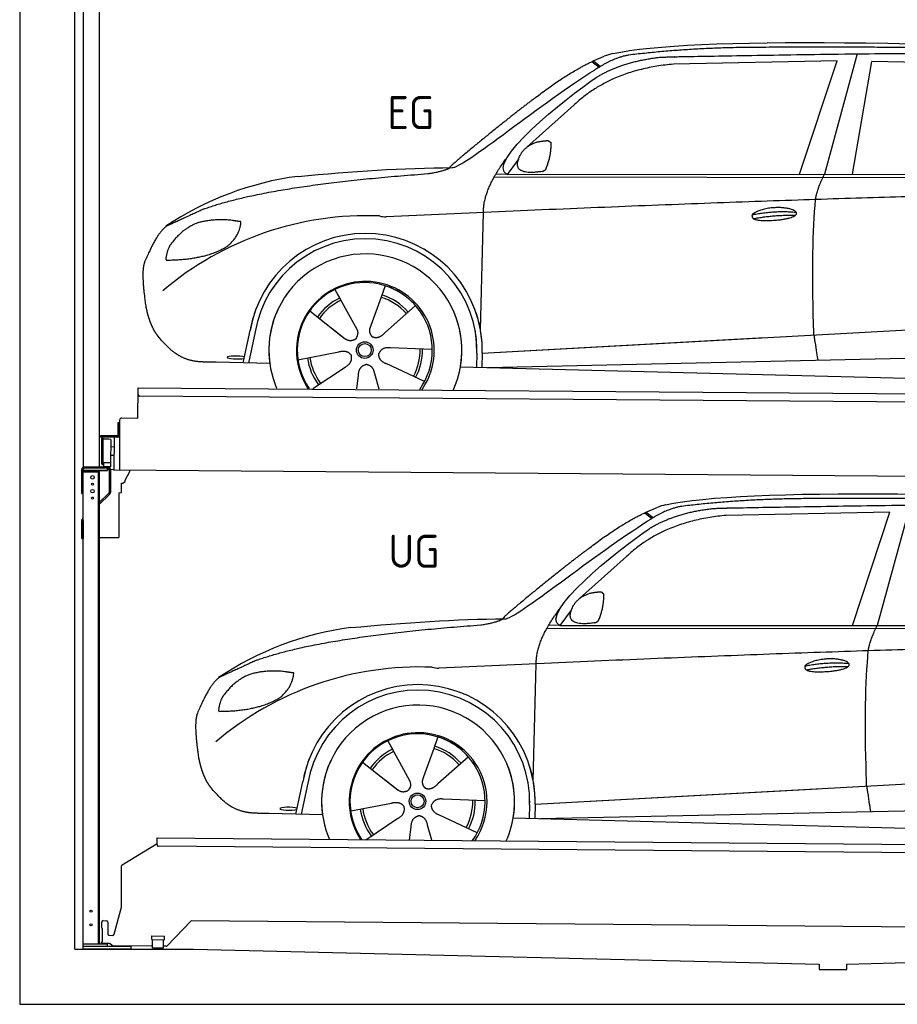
# Model space of a CAD drawing. Header units: millimetres. Extents: x -411 to 6777, y 0 to 6127.
# Tile 1 of 6: x 0 to 3183, y 0 to 3573. Entities that reach past the tile are written whole.
import ezdxf

# ---------------------------------------------------------------- set-up
doc = ezdxf.new("R2010")
doc.units = ezdxf.units.MM
for name, color, linetype, lineweight in [('car', 10, 'Continuous', 25), ('Logo', 7, 'Continuous', 25), ('Plattform', 7, 'Continuous', 25), ('Ständer hinten', 7, 'Continuous', 25)]:
    doc.layers.add(name, color=color, linetype=linetype, lineweight=lineweight)
doc.styles.get("Standard").update_dxf_attribs({"font": 'ISOCP.SHX'})

# ---------------------------------------------------------------- blocks, each defined once
blk = doc.blocks.new('UG Plattfrom Gl550')
at = {"layer": 'Plattform'}
for p, q in [((371.8, 506.3), (498.1, 583.5)), ((498.1, 578.8), (498.2, 597.8)), ((498.2, 597.8), (498.3, 603.8)), ((498.3, 603.8), (5435.1, 560.7)), ((5429.8, 530.7), (503, 573.7)), ((368.7, 352.3), (369.4, 502.1)), ((342.2, 253.9), (368.7, 352.3)), ((297.4, 276.5), (297.6, 298.5)), ((302.6, 303.5), (314.6, 303.4)), ((319.6, 298.3), (319.2, 255.3)), ((621.4, 302.7), (535.3, 212)), ((5347, 261.5), (621.4, 302.7)), ((297.4, 276.5), (299.7, 276.5)), ((299.7, 276.5), (299.3, 225.5)), ((324.2, 250.3), (337.3, 250.2)), ((296.9, 220.5), (297, 225.5)), ((325.2, 220.3), (296.9, 220.5)), ((299.3, 225.5), (297, 225.5)), ((335.5, 213.3), (328.3, 219.2)), ((479.6, 234.9), (479.7, 247.9)), ((479.6, 234.9), (524.6, 234.5)), ((479.7, 247.9), (524.7, 247.5)), ((481.8, 204.9), (482.1, 234.9)), ((521.8, 204.6), (522.1, 234.6)), ((524.6, 234.5), (524.7, 247.5)), ((481.8, 210.9), (338.6, 212.2)), ((481.8, 204.9), (521.8, 204.6)), ((531.7, 210.5), (521.8, 210.6))]:
    blk.add_line(p, q, dxfattribs=at)
for centre, start, end in [((503.1, 578.7), 179.5, 269.5), ((374.4, 502.1), 121.4261, 179.5), ((302.6, 298.5), 89.5, 179.5), ((314.6, 298.4), 359.5, 89.5), ((324.2, 255.3), 179.5, 269.5), ((337.4, 255.2), 269.5, 344.9258), ((325.1, 215.3), 50.8402, 89.5), ((338.6, 217.2), 230.8402, 269.5), ((531.7, 215.5), 269.5, 316.4902)]:
    blk.add_arc(centre, 5, start, end, dxfattribs=at)
blk = doc.blocks.new('Palette EG Gl550')
at = {"layer": 'Plattform'}
for p, q in [((428.6, 2127), (429.5, 2237)), ((429.5, 2237), (5467.3, 2198)), ((5462.1, 2168), (434.2, 2207)), ((356.5, 2110.3), (356.1, 2064.3)), ((363.5, 2110.2), (356.5, 2110.3)), ((358.1, 2063.3), (358.5, 2110.3)), ((362.6, 1937.5), (363.6, 2122.5)), ((368.6, 2127.5), (428.6, 2127)), ((354.1, 2062.3), (292.8, 2062.8)), ((293.1, 2062.8), (293.1, 2057.8)), ((293.1, 2060.8), (355.1, 2060.3)), ((355.1, 2057.3), (293.1, 2057.8)), ((297.3, 1960.5), (298, 2054.5)), ((302, 2054.5), (301.3, 1960.5)), ((330, 2049.4), (329.3, 1965.2)), ((342.6, 2057.4), (341.7, 1937.7)), ((355.1, 2057.3), (355.1, 2060.3)), ((363.1, 2063.2), (358.1, 2063.3)), ((358.2, 2063.3), (363.1, 2063.2)), ((342.3, 2021.9), (329.8, 2022.3)), ((328.9, 1965), (303.9, 1965)), ((303.9, 1965), (303.9, 1950)), ((328.9, 1965), (303.9, 1965)), ((303.9, 1965), (303.9, 1950)), ((328.9, 1965), (328.9, 1950)), ((328.9, 1965), (328.9, 1950)), ((342.1, 1991.7), (329.5, 1991.8)), ((303.9, 1950), (328.9, 1950)), ((328.9, 1950), (303.9, 1950)), ((5465, 1898), (341.7, 1937.7))]:
    blk.add_line(p, q, dxfattribs=at)
for centre, radius, start, end in [((434.3, 2212), 5, 179.556, 269.556), ((368.6, 2122.5), 5, 89.556, 179.556), ((300, 2054.5), 2, 359.3444, 179.3444), ((302.4, 2050.4), 0.4, 179.3444, 271.7264), ((313.4, 1723.4), 326.8, 87.1681, 91.938), ((329.6, 2049.4), 0.4, 359.3444, 86.9565), ((354.1, 2064.3), 2.01, 269.7445, 359.3674), ((355.1, 2063.3), 3, 269.7663, 359.5554), ((355.1, 2063.3), 6, 269.556, 359.556), ((355.1, 2063.3), 6, 269.5566, 359.5553), ((301.7, 1964.6), 0.4, 86.9623, 179.3444), ((302.7, 1973.3), 8.39, 263.3001, 278.0521), ((328.9, 1965.2), 0.4, 267.6536, 359.3444), ((299.3, 1960.5), 2, 179.3444, 359.3444)]:
    blk.add_arc(centre, radius, start, end, dxfattribs=at)
blk = doc.blocks.new('Ständer hinten')
at = {"layer": 'Ständer hinten'}
for p, q in [((229.9, 4962), (229.9, 1948.6)), ((229.9, 4962), (289.9, 4962)), ((289.9, 1950), (289.9, 4962)), ((289.9, 4842), (312.9, 4842)), ((312.9, 4842), (312.9, 4340.7)), ((312.9, 4340.7), (289.9, 4341)), ((230, 1940), (230, 1937)), ((230, 1937), (318.9, 1937)), ((318.9, 1945), (235, 1945)), ((318.9, 1945), (318.9, 1937))]:
    blk.add_line(p, q, dxfattribs=at)
blk = doc.blocks.new('Ständer_hinten_GT175')
at = {"layer": 'Ständer hinten'}
for p, q in [((225, 1854), (225, 1940)), ((230, 200), (230, 1940)), ((319, 1937), (230, 1937)), ((230, 1932), (290, 1932)), ((235, 1950), (319, 1950)), ((319, 1945), (235, 1945)), ((285, 1932), (285, 218)), ((290, 218), (290, 1937)), ((319, 1937), (319, 1945)), ((324, 1940), (324, 1857.2)), ((329, 1940), (328.9, 1857.1)), ((341.8, 1939.5), (329, 1940.6)), ((341.8, 1937.7), (341.8, 1939.5)), ((399.8, 1937.2), (341.8, 1937.7)), ((383, 1901.9), (399.7, 1932.7)), ((399.7, 1932.7), (399.8, 1937.2)), ((374, 1890.5), (382.9, 1897.4)), ((382.9, 1897.4), (383, 1897.8)), ((383, 1897.8), (383, 1901.9)), ((369, 1857), (369, 1890.5)), ((369, 1890.5), (374, 1890.5)), ((225, 1854), (230, 1854)), ((290, 1822.1), (322.5, 1853.6)), ((325.9, 1850), (290, 1815.2)), ((360, 1856.3), (369, 1857)), ((360, 1856.3), (360, 1694)), ((230, 1754.9), (225, 1754.9)), ((225, 1690), (225, 1754.9)), ((228.1, 1762.1), (230, 1764)), ((230, 1754.9), (230, 1690)), ((225, 1690), (230, 1690)), ((290, 1694), (360, 1694)), ((319, 218), (230, 218)), ((319, 210), (319, 218)), ((404, 210), (230, 210)), ((404, 200), (230, 200)), ((404, 200), (404, 210))]:
    blk.add_line(p, q, dxfattribs=at)
for centre, radius in [((264, 1912), 6.5), ((264, 1862), 6.5), ((264, 1887), 3.7), ((264, 1837), 3.7), ((258.6, 338), 3.7), ((258.6, 288), 3.7)]:
    blk.add_circle(centre, radius, dxfattribs=at)
for centre, radius, start, end in [((235, 1940), 10, 90, 180), ((235, 1940), 5, 90, 180), ((319, 1940), 10, 0.0086, 89.9915), ((319, 1940), 5, 0, 90), ((319, 1857.2), 5, 314.0428, 0), ((318.9, 1857.1), 10, 314.1186, 0), ((235, 1754.9), 10, 134.1186, 180)]:
    blk.add_arc(centre, radius, start, end, dxfattribs=at)
blk = doc.blocks.new('Car_EG')
at = {"layer": 'car'}
for p, q in [((3037.9, 3448.8), (2918.5, 3011.9)), ((2075.4, 3420.6), (2101.4, 3400.1)), ((2081.3, 3423.3), (2106.7, 3403.2)), ((2964.5, 3423), (2370.7, 3411.1)), ((2828.5, 3011.9), (2964.5, 3423)), ((3020.2, 3012), (3091, 3421.1)), ((3792.6, 3404.8), (3091, 3421.1)), ((2009.8, 3262.5), (1839, 3110.1)), ((1809.4, 3067), (1768.3, 3011.3)), ((1721.3, 3002.4), (4364.6, 2999.2)), ((1768.3, 3011.3), (1727, 3012.4)), ((1768.3, 3011.3), (4420.2, 3012.7)), ((1671.2, 2447.6), (1682.3, 2873.1)), ((1143.3, 2593.6), (1160.5, 2562.6)), ((1143.5, 2593.6), (1222.8, 2449.9)), ((1325.6, 2607.3), (1310.5, 2565.6)), ((1310.5, 2565.6), (1273.2, 2462.5)), ((1052.3, 2516.4), (1171, 2422.3)), ((1435.9, 2535.1), (1325, 2437)), ((1671.2, 2447.6), (1672.8, 2508.3)), ((1677.7, 2363), (3547.7, 2465.1)), ((810, 2327.3), (835.6, 2444.9)), ((854.1, 2439.5), (829.5, 2326.7)), ((1133.8, 2451.8), (1180.1, 2415.1)), ((1273.2, 2462.5), (1269.4, 2452.2)), ((1677.7, 2363), (2701.8, 2419)), ((1009, 2338.8), (1157.7, 2367.7)), ((1496.5, 2375.5), (1345.2, 2381.8)), ((1658.1, 2362.4), (1656.8, 2312)), ((1677.7, 2363), (1676.5, 2311.5)), ((907, 2324.7), (712.8, 2329.9)), ((1468.3, 2259.5), (1331, 2323.5)), ((1697, 2310.9), (3582.9, 2352.3)), ((1063.5, 2234.5), (1180.5, 2312.2)), ((1303.4, 2232.4), (1288.2, 2287.1)), ((1598.6, 2313.5), (3647.1, 2260.1)), ((1222.2, 2233.1), (1228.3, 2282.6))]:
    blk.add_line(p, q, dxfattribs=at)
for radius in [30.1, 23.6]:
    blk.add_circle((1251.5, 2373.8), radius, dxfattribs=at)
for centre, radius, start, end in [((2188.5, 3279.2), 174.5, 102.3489, 113.0153), ((1156.1, 1891.5), 1122.3, 97.5147, 123.9129), ((1259.2, 1720.1), 1141.2, 87.724, 130.3913), ((1332, 2974.5), 117.4, 256.4608, 268.6636), ((1253.6, 2372.9), 424.2, 10.1481, 170.2223), ((1253.4, 2372.7), 404.8, 358.5419, 170.499), ((1253.6, 2372.9), 350, 350.2258, 187.9239), ((1251.5, 2373.8), 245, 51.7123, 188.2101), ((1253.6, 2372.9), 250, 34.003, 143.5989), ((1251.5, 2373.8), 209.6, 41.1302, 72.8747), ((1251.5, 2373.8), 245, 30.221, 72.4019), ((1251.5, 2373.8), 209.6, 115.7372, 144.8747), ((1251.5, 2373.8), 200.6, 115.5705, 145.0215), ((1251.5, 2373.8), 200.6, 41.1155, 72.9111), ((1253.6, 2372.9), 424.2, 158.9384, 170.2223), ((1253.6, 2372.9), 350, 154.4856, 203.0931), ((1253.6, 2372.9), 350, 154.4856, 157.347), ((1253.6, 2372.9), 250, 143.5989, 213.5789), ((1251.5, 2373.8), 245, 144.4019, 214.6129), ((1253.6, 2372.9), 250, 143.5989, 147.9713), ((1251.5, 2373.8), 245, 143.0042, 147.4925), ((1251.5, 2373.8), 200.6, 41.1155, 44.3784), ((1251.5, 2373.8), 245, 324.3871, 34.5977), ((1253.6, 2372.9), 250, 325.4211, 34.003), ((1253.6, 2372.9), 250, 29.7422, 34.003), ((1253.6, 2372.9), 350, 350.2258, 23.1163), ((1253.6, 2372.9), 424.2, 358.6661, 18.6635), ((1253.6, 2372.9), 350, 335.9069, 11.3993), ((1253.6, 2372.9), 404.6, 358.5068, 9.6777), ((1253.6, 2372.9), 424.2, 358.6661, 9.1695), ((1251.5, 2373.8), 200.6, 331.5904, 1.0215), ((1251.5, 2373.8), 209.6, 331.7372, 0.8747), ((1251.5, 2373.8), 209.6, 187.7372, 216.8747), ((1251.5, 2373.8), 200.6, 187.5904, 217.0215)]:
    blk.add_arc(centre, radius, start, end, dxfattribs=at)
blk.add_ellipse((785.5, 2346.9), major_axis=(33.6, -0.3), ratio=0.157274, start_param=0.513473, end_param=5.704241, dxfattribs=at)
for points, degree in [([(2151.2, 3449.7), (2438.8, 3511.3), (3323.8, 3498), (4495.8, 3434.7)], 3), ([(2681.9, 3472.1), (2439, 3472), (2209.6, 3444.1)], 2), ([(3646, 3457.4), (3297.8, 3476.8), (2681.9, 3472.1)], 2), ([(1866.9, 3286.8), (2008, 3397.1), (2120.2, 3439.8)], 2), ([(2209.6, 3444.1), (2153.4, 3435.1), (2085, 3389.8)], 2), ([(2091.3, 3363.1), (2185.1, 3420.8), (2320.7, 3436)], 2), ([(2370.7, 3411.1), (2146.6, 3391.8), (2009.8, 3262.5)], 2), ([(1568.6, 3035.8), (1604.3, 3032), (1906.5, 3280.9), (2085, 3389.8)], 3), ([(1768.3, 3011.3), (1685.3, 3051.4), (1979.2, 3287.7), (2091.3, 3363.1)], 3), ([(1866.9, 3286.8), (1785.8, 3226.3), (1683.4, 3142.9), (1554.1, 3037.7), (1560, 3035.7)], 4), ([(1817.6, 3084.6), (1834.1, 3114.9), (1876.9, 3129)], 2), ([(1876.9, 3129), (1905.6, 3134.7), (1918.5, 3133.5)], 2), ([(1908.1, 3029.4), (1929.6, 3082.4), (1927, 3127.3)], 2), ([(1918.5, 3133.5), (1924.5, 3127.4), (1927, 3127.3)], 2), ([(1682.3, 2873.1), (1679.9, 2956.7), (1768.8, 3074)], 2), ([(1894.6, 3021.7), (1772.4, 3003), (1817.6, 3084.6)], 2), ([(667.1, 2885.4), (903.7, 2972), (1480.7, 3013.9)], 2), ([(1009.4, 3004.2), (1205.7, 3022.1), (1390.9, 3035.2), (1568.6, 3035.8)], 3), ([(1480.7, 3013.9), (1533.9, 3021.8), (1559.7, 3034.7)], 2), ([(1894.6, 3021.7), (1900.7, 3023.5), (1908.1, 3029.4)], 2), ([(2886.6, 2920), (2889.7, 2951), (2918.5, 3011.9)], 2), ([(4638.8, 2941), (3762.4, 2969.4), (1329.3, 2857.2)], 2), ([(667.1, 2885.4), (532.9, 2823.5)], 1), ([(2656.5, 2864.7), (2732, 2880.9), (2815.5, 2874.4)], 2), ([(2661.4, 2850.8), (2735.6, 2864.7), (2813.5, 2863.3)], 2), ([(532.9, 2823.5), (498.2, 2800.8), (453.2, 2693.7)], 2), ([(643.1, 2834.4), (590.8, 2813.7), (552.7, 2763.7)], 2), ([(770, 2844.2), (702.5, 2851.9), (643.1, 2834.4)], 2), ([(752.9, 2750.7), (798.9, 2787.7), (802.6, 2839.5)], 2), ([(802.6, 2839.5), (784.9, 2841.6), (770, 2844.2)], 2), ([(552.7, 2763.7), (534.5, 2743.9), (529.7, 2702.6)], 2), ([(531, 2700.3), (675.7, 2700.9), (752.9, 2750.7)], 2), ([(453.2, 2693.7), (446.7, 2677.8), (444.7, 2649.3), (445.7, 2616.9), (456.9, 2533.7)], 4), ([(529.7, 2702.6), (533.1, 2702.5), (531, 2700.3)], 2), ([(1171, 2422.3), (1194.3, 2400.4), (1217.6, 2413.8)], 2), ([(1157.7, 2367.7), (1188.4, 2376.4), (1203, 2353.9)], 2), ([(1331, 2323.5), (1301, 2334.5), (1302.5, 2361.3)], 2), ([(1345.2, 2381.8), (1313.5, 2385.8), (1302.5, 2361.3)], 2), ([(1180.5, 2312.2), (1208.5, 2327.6), (1203, 2353.9)], 2), ([(1228.3, 2282.6), (1229.5, 2314.6), (1255.5, 2321.5)], 2), ([(1288.2, 2287.1), (1282.2, 2318.5), (1255.5, 2321.5)], 2)]:
    blk.add_open_spline(points, degree=degree, dxfattribs=at)
for points, degree, knots in [([(2320.7, 3436), (2347.3, 3438), (2486.7, 3439.9), (3508.2, 3460), (4128.4, 3453.6), (4583.8, 3281), (4560.1, 3107.3)], 4, [0.0821318, 0.0821318, 0.0821318, 0.0821318, 0.0821318, 0.258851, 0.508851, 1, 1, 1, 1, 1]), ([(2880.4, 2428.7), (2879.9, 2442.3), (2879.5, 2455.6), (2879.1, 2468.8), (2873.5, 2658.7), (2876, 2809.1), (2886.6, 2920)], 3, [0, 0, 0, 0, 0.064923, 0.064923, 0.064923, 1, 1, 1, 1]), ([(2656.5, 2864.7), (2660.7, 2869.8), (2681.9, 2885.9), (2764.7, 2905.3), (2879.8, 2868.1), (2770.8, 2840.5), (2686, 2841.9), (2651.7, 2845.8), (2656.5, 2864.7)], 5, [0, 0, 0, 0, 0, 0, 0.300106, 0.500106, 0.700106, 1, 1, 1, 1, 1, 1]), ([(456.9, 2533.7), (457.7, 2529.5), (458.6, 2525.3), (459.5, 2521.1), (460.5, 2517.1), (464, 2502.3), (468, 2488.6), (472.4, 2476.1), (477.3, 2464.8)], 4, [0.4914944, 0.4914944, 0.4914944, 0.4914944, 0.4914944, 0.5422469, 0.5422469, 0.5422469, 0.5422469, 0.728655, 0.728655, 0.728655, 0.728655, 0.728655]), ([(476.9, 2465.5), (478.3, 2462.3), (479.7, 2459.2), (481.1, 2456.2), (482.6, 2453.3), (488.2, 2442.2), (494.2, 2432.8), (500.4, 2424.9), (506.9, 2417.4)], 4, [0.7288005, 0.7288005, 0.7288005, 0.7288005, 0.7288005, 0.7843928, 0.7843928, 0.7843928, 0.7843928, 1, 1, 1, 1, 1]), ([(1222.8, 2449.9), (1224.5, 2445.8), (1225.5, 2441.8), (1225.8, 2437.9), (1226.4, 2429.3), (1223.7, 2421.3), (1217.6, 2413.8)], 3, [0.2167758, 0.2167758, 0.2167758, 0.2167758, 0.4600873, 0.4600873, 0.4600873, 1, 1, 1, 1]), ([(1269.4, 2452.2), (1268.8, 2449), (1268.5, 2446), (1268.6, 2443.1), (1269, 2440.3), (1269.7, 2434.5), (1271.7, 2429.2), (1275.3, 2424.6), (1280.2, 2421.6)], 4, [0.3191838, 0.3191838, 0.3191838, 0.3191838, 0.3191838, 0.5438253, 0.5438253, 0.5438253, 0.5438253, 1, 1, 1, 1, 1]), ([(1325, 2437), (1325, 2437), (1325, 2437), (1325, 2437), (1325, 2437), (1315.9, 2427.3), (1305.2, 2417.4), (1290.9, 2415), (1280.2, 2421.6)], 4, [-0.000003, -0.000003, -0.000003, -0.000003, -0.000003, 0, 0, 0, 0, 1, 1, 1, 1, 1]), ([(712.8, 2329.9), (688.1, 2330.6), (632.5, 2327), (596.4, 2340.9), (552.8, 2366), (506.9, 2417.4)], 4, [0, 0, 0, 0, 0, 0.597866, 1, 1, 1, 1, 1]), ([(2880.4, 2428.7), (2881, 2424), (2881.7, 2419.5), (2882.4, 2415.2), (2883, 2411.2), (2883.5, 2407.3), (2884.1, 2403.5), (2888.6, 2373.3), (2892.2, 2351.2), (2894.7, 2337.2)], 3, [-0.000011, -0.000011, -0.000011, -0.000011, 0.107576, 0.107576, 0.107576, 0.206414, 0.206414, 0.206414, 1, 1, 1, 1])]:
    blk.add_open_spline(points, degree=degree, knots=knots, dxfattribs=at)
blk = doc.blocks.new('Car_147')
at = {"layer": 'car'}
for p, q in [((3229.2, 1811.5), (3109.9, 1374.6)), ((2266.8, 1783.3), (2292.7, 1762.8)), ((2272.6, 1786), (2298, 1765.9)), ((3155.8, 1785.7), (2562, 1773.8)), ((3019.9, 1374.6), (3155.8, 1785.7)), ((2201.2, 1625.2), (2030.4, 1472.8)), ((2000.7, 1429.7), (1959.6, 1374)), ((1912.6, 1365.1), (4556, 1361.9)), ((1959.6, 1374), (1918.4, 1375.1)), ((1959.6, 1374), (4611.6, 1375.4)), ((1862.5, 810.3), (1873.6, 1235.8)), ((1517, 970), (1501.9, 928.3)), ((1334.7, 956.3), (1351.9, 925.3)), ((1334.8, 956.3), (1414.2, 812.6)), ((1501.9, 928.3), (1464.5, 825.2)), ((1627.3, 897.8), (1516.3, 799.7)), ((1243.7, 879.1), (1362.3, 785)), ((1862.5, 810.3), (1864.1, 871)), ((1464.5, 825.2), (1460.7, 814.9)), ((1869, 725.7), (3739, 827.8)), ((1001.4, 690), (1027, 807.6)), ((1045.5, 802.2), (1020.9, 689.4)), ((1325.2, 814.5), (1371.4, 777.8)), ((1869, 725.7), (2893.1, 781.7)), ((1200.4, 701.5), (1349, 730.4)), ((1687.9, 738.2), (1536.6, 744.5)), ((1849.4, 725.1), (1848.1, 674.7)), ((1869, 725.7), (1867.8, 674.2)), ((1888.4, 673.6), (3774.2, 715)), ((1098.3, 687.4), (904.1, 692.6)), ((1659.6, 622.2), (1522.4, 686.2)), ((1254.9, 597.2), (1371.8, 674.9)), ((1413.6, 595.8), (1419.7, 645.3)), ((1494.8, 595.1), (1479.5, 649.8)), ((1789.9, 676.2), (3838.5, 622.8))]:
    blk.add_line(p, q, dxfattribs=at)
for radius in [30.1, 23.6]:
    blk.add_circle((1442.9, 736.5), radius, dxfattribs=at)
for centre, radius, start, end in [((2379.8, 1641.9), 174.5, 102.3489, 113.0153), ((1347.5, 254.1), 1122.3, 97.5147, 123.9129), ((1450.6, 82.8), 1141.2, 87.724, 130.3913), ((1523.4, 1337.2), 117.4, 256.4608, 268.6636), ((1445, 735.6), 424.2, 10.1481, 170.2223), ((1444.7, 735.4), 404.8, 358.5419, 170.499), ((1445, 735.6), 350, 350.2258, 187.9239), ((1442.9, 736.5), 245, 51.7123, 188.2101), ((1445, 735.6), 250, 34.003, 143.5989), ((1442.9, 736.5), 245, 30.221, 72.4019), ((1442.9, 736.5), 209.6, 41.1302, 72.8747), ((1442.9, 736.5), 209.6, 115.7372, 144.8747), ((1442.9, 736.5), 200.6, 115.5705, 145.0215), ((1442.9, 736.5), 200.6, 41.1155, 72.9111), ((1445, 735.6), 424.2, 158.9384, 170.2223), ((1445, 735.6), 350, 154.4856, 203.0931), ((1445, 735.6), 350, 154.4856, 157.347), ((1445, 735.6), 250, 143.5989, 213.5789), ((1442.9, 736.5), 245, 144.4019, 214.6129), ((1445, 735.6), 250, 143.5989, 147.9713), ((1442.9, 736.5), 245, 143.0042, 147.4925), ((1442.9, 736.5), 200.6, 41.1155, 44.3784), ((1442.9, 736.5), 245, 324.3871, 34.5977), ((1445, 735.6), 250, 325.4211, 34.003), ((1445, 735.6), 250, 29.7422, 34.003), ((1445, 735.6), 350, 350.2258, 23.1163), ((1445, 735.6), 424.2, 358.6661, 18.6635), ((1445, 735.6), 350, 335.9069, 11.3993), ((1445, 735.6), 404.6, 358.5068, 9.6777), ((1445, 735.6), 424.2, 358.6661, 9.1695), ((1442.9, 736.5), 200.6, 331.5904, 1.0215), ((1442.9, 736.5), 209.6, 331.7372, 0.8747), ((1442.9, 736.5), 209.6, 187.7372, 216.8747), ((1442.9, 736.5), 200.6, 187.5904, 217.0215)]:
    blk.add_arc(centre, radius, start, end, dxfattribs=at)
blk.add_ellipse((976.9, 709.6), major_axis=(33.6, -0.3), ratio=0.157274, start_param=0.513473, end_param=5.704241, dxfattribs=at)
for points, degree in [([(2342.5, 1812.4), (2630.1, 1874), (3515.1, 1860.7), (4687.1, 1797.4)], 3), ([(2873.2, 1834.8), (2630.4, 1834.7), (2401, 1806.8)], 2), ([(3837.4, 1820.1), (3489.2, 1839.5), (2873.2, 1834.8)], 2), ([(2058.2, 1649.5), (2199.3, 1759.8), (2311.6, 1802.5)], 2), ([(2401, 1806.8), (2344.7, 1797.8), (2276.3, 1752.5)], 2), ([(2282.7, 1725.8), (2376.5, 1783.5), (2512.1, 1798.7)], 2), ([(1760, 1398.5), (1795.6, 1394.7), (2097.9, 1643.6), (2276.3, 1752.5)], 3), ([(2562, 1773.8), (2337.9, 1754.5), (2201.2, 1625.2)], 2), ([(1959.6, 1374), (1876.6, 1414.1), (2170.6, 1650.4), (2282.7, 1725.8)], 3), ([(2058.2, 1649.5), (1977.1, 1589), (1874.8, 1505.6), (1745.4, 1400.4), (1751.4, 1398.4)], 4), ([(2009, 1447.3), (2025.5, 1477.6), (2068.2, 1491.7)], 2), ([(2068.2, 1491.7), (2096.9, 1497.4), (2109.8, 1496.2)], 2), ([(2099.5, 1392.1), (2120.9, 1445.1), (2118.3, 1490)], 2), ([(2109.8, 1496.2), (2115.9, 1490.1), (2118.3, 1490)], 2), ([(1873.6, 1235.8), (1871.3, 1319.4), (1960.2, 1436.7)], 2), ([(2086, 1384.4), (1963.8, 1365.7), (2009, 1447.3)], 2), ([(1200.7, 1366.9), (1397, 1384.8), (1582.2, 1397.9), (1760, 1398.5)], 3), ([(1672.1, 1376.6), (1725.2, 1384.5), (1751.1, 1397.4)], 2), ([(858.5, 1248.1), (1095.1, 1334.7), (1672.1, 1376.6)], 2), ([(2086, 1384.4), (2092, 1386.2), (2099.5, 1392.1)], 2), ([(3077.9, 1282.7), (3081.1, 1313.7), (3109.9, 1374.6)], 2), ([(4830.2, 1303.7), (3953.8, 1332.1), (1520.6, 1219.9)], 2), ([(858.5, 1248.1), (724.2, 1186.2)], 1), ([(2847.8, 1227.4), (2923.4, 1243.6), (3006.8, 1237.1)], 2), ([(2852.8, 1213.5), (2926.9, 1227.4), (3004.8, 1226)], 2), ([(724.2, 1186.2), (689.6, 1163.5), (644.6, 1056.4)], 2), ([(834.4, 1197.1), (782.1, 1176.4), (744.1, 1126.4)], 2), ([(961.4, 1206.9), (893.8, 1214.6), (834.4, 1197.1)], 2), ([(944.2, 1113.4), (990.3, 1150.4), (994, 1202.2)], 2), ([(994, 1202.2), (976.3, 1204.3), (961.4, 1206.9)], 2), ([(744.1, 1126.4), (725.8, 1106.6), (721.1, 1065.3)], 2), ([(722.4, 1063), (867.1, 1063.6), (944.2, 1113.4)], 2), ([(644.6, 1056.4), (638.1, 1040.5), (636, 1012), (637.1, 979.6), (648.2, 896.4)], 4), ([(721.1, 1065.3), (724.5, 1065.2), (722.4, 1063)], 2), ([(1362.3, 785), (1385.6, 763.1), (1409, 776.5)], 2), ([(1349, 730.4), (1379.8, 739.1), (1394.4, 716.6)], 2), ([(1371.8, 674.9), (1399.8, 690.3), (1394.4, 716.6)], 2), ([(1522.4, 686.2), (1492.4, 697.2), (1493.9, 724)], 2), ([(1536.6, 744.5), (1504.9, 748.5), (1493.9, 724)], 2), ([(1419.7, 645.3), (1420.9, 677.3), (1446.8, 684.2)], 2), ([(1479.5, 649.8), (1473.5, 681.2), (1446.8, 684.2)], 2)]:
    blk.add_open_spline(points, degree=degree, dxfattribs=at)
for points, degree, knots in [([(2512.1, 1798.7), (2538.6, 1800.7), (2678.1, 1802.6), (3699.5, 1822.7), (4319.8, 1816.3), (4775.2, 1643.7), (4751.5, 1470)], 4, [0.0821318, 0.0821318, 0.0821318, 0.0821318, 0.0821318, 0.258851, 0.508851, 1, 1, 1, 1, 1]), ([(2847.8, 1227.4), (2852.1, 1232.5), (2873.2, 1248.6), (2956.1, 1268), (3071.1, 1230.8), (2962.2, 1203.2), (2877.4, 1204.6), (2843.1, 1208.5), (2847.8, 1227.4)], 5, [0, 0, 0, 0, 0, 0, 0.300106, 0.500106, 0.700106, 1, 1, 1, 1, 1, 1]), ([(3071.7, 791.4), (3071.2, 805), (3070.8, 818.3), (3070.4, 831.5), (3064.8, 1021.4), (3067.3, 1171.8), (3077.9, 1282.7)], 3, [0, 0, 0, 0, 0.064923, 0.064923, 0.064923, 1, 1, 1, 1]), ([(648.2, 896.4), (649.1, 892.2), (650, 888), (650.9, 883.8), (651.9, 879.8), (655.4, 865), (659.4, 851.3), (663.8, 838.8), (668.6, 827.5)], 4, [0.4914944, 0.4914944, 0.4914944, 0.4914944, 0.4914944, 0.5422469, 0.5422469, 0.5422469, 0.5422469, 0.728655, 0.728655, 0.728655, 0.728655, 0.728655]), ([(668.3, 828.2), (669.7, 825), (671.1, 821.9), (672.5, 818.9), (673.9, 816), (679.6, 804.9), (685.5, 795.5), (691.8, 787.6), (698.3, 780.1)], 4, [0.7288005, 0.7288005, 0.7288005, 0.7288005, 0.7288005, 0.7843928, 0.7843928, 0.7843928, 0.7843928, 1, 1, 1, 1, 1]), ([(1414.2, 812.6), (1415.9, 808.5), (1416.8, 804.5), (1417.1, 800.6), (1417.8, 792), (1415.1, 784), (1409, 776.5)], 3, [0.2167758, 0.2167758, 0.2167758, 0.2167758, 0.4600873, 0.4600873, 0.4600873, 1, 1, 1, 1]), ([(1460.7, 814.9), (1460.2, 811.7), (1459.9, 808.7), (1460, 805.8), (1460.3, 803), (1461.1, 797.2), (1463.1, 791.9), (1466.6, 787.3), (1471.5, 784.3)], 4, [0.3191838, 0.3191838, 0.3191838, 0.3191838, 0.3191838, 0.5438253, 0.5438253, 0.5438253, 0.5438253, 1, 1, 1, 1, 1]), ([(1516.3, 799.7), (1516.3, 799.7), (1516.3, 799.7), (1516.3, 799.7), (1516.3, 799.7), (1507.2, 790), (1496.6, 780.1), (1482.3, 777.7), (1471.5, 784.3)], 4, [-0.000003, -0.000003, -0.000003, -0.000003, -0.000003, 0, 0, 0, 0, 1, 1, 1, 1, 1]), ([(3071.7, 791.4), (3072.4, 786.7), (3073.1, 782.2), (3073.7, 777.9), (3074.3, 773.9), (3074.9, 770), (3075.5, 766.2), (3080, 736), (3083.5, 713.9), (3086, 699.9)], 3, [-0.000011, -0.000011, -0.000011, -0.000011, 0.107576, 0.107576, 0.107576, 0.206414, 0.206414, 0.206414, 1, 1, 1, 1]), ([(904.1, 692.6), (879.5, 693.3), (823.8, 689.7), (787.8, 703.6), (744.1, 728.7), (698.3, 780.1)], 4, [0, 0, 0, 0, 0, 0.597866, 1, 1, 1, 1, 1])]:
    blk.add_open_spline(points, degree=degree, knots=knots, dxfattribs=at)
blk = doc.blocks.new('Gebäude_340_GT175')
for p, q in [((0, 5550), (0, 0)), ((200, 200), (200, 5350)), ((200, 200), (630.1, 200)), ((630.1, 200), (2900, 146.1)), ((3000, 146.1), (5231.6, 200)), ((2900, 146.1), (2900, 126.1)), ((3000, 126.1), (3000, 146.1)), ((2900, 126.1), (3000, 126.1)), ((0, 0), (5900, 0))]:
    blk.add_line(p, q)

msp = doc.modelspace()

# ---------------------------------------------------------------- block references
for name in ['Gebäude_340_GT175', 'Car_EG', 'Palette EG Gl550', 'Ständer_hinten_GT175', 'Car_147', 'UG Plattfrom Gl550']:
    msp.add_blockref(name, (0, 0))
at = {"layer": 'Ständer hinten'}
msp.add_blockref('Ständer hinten', (0, 0), dxfattribs=at)

# ---------------------------------------------------------------- texts
msp.add_text('UG', height=120).set_placement((1337.66, 1583.58))
at = {"layer": 'Logo'}
msp.add_text('EG', height=120, dxfattribs=at).set_placement((1334, 3175.32))

doc.saveas('drawing.dxf')
